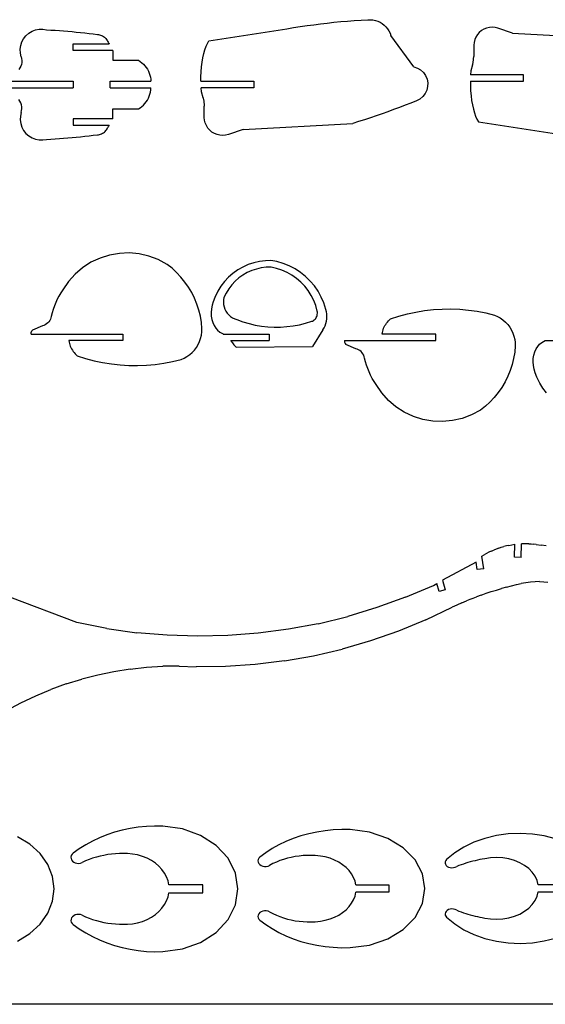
# Model space of a CAD drawing. Extents: x -79 to 65, y -73 to 71.
# Tile 3 of 7: x -34 to 6, y -73 to 3. Entities that reach past the tile are written whole.
import ezdxf

# ---------------------------------------------------------------- set-up
doc = ezdxf.new("R2010")
doc.units = 0
doc.header["$MEASUREMENT"] = 0
doc.layers.get('0').update_dxf_attribs({"linetype": 'CONTINUOUS'})

msp = doc.modelspace()

# ---------------------------------------------------------------- linework, layer by layer
for p, q in [((-10.886, 2.215), (-10.371, 2.275)), ((-10.371, 2.275), (-9.855, 2.329)), ((-9.855, 2.329), (-9.339, 2.379)), ((-9.339, 2.379), (-8.822, 2.423)), ((-8.822, 2.423), (-8.305, 2.463)), ((-8.305, 2.463), (-7.788, 2.497)), ((-7.788, 2.497), (-7.27, 2.525)), ((-7.27, 2.525), (-7.078, 2.529)), ((-7.078, 2.529), (-6.887, 2.512)), ((-6.887, 2.512), (-6.699, 2.473)), ((-6.699, 2.473), (-6.517, 2.413)), ((-6.517, 2.413), (-6.342, 2.334)), ((-6.342, 2.334), (-6.177, 2.235)), ((-33.145, 1.493), (-32.9, 1.642)), ((-32.9, 1.642), (-32.632, 1.745)), ((-32.632, 1.745), (-32.351, 1.799)), ((-32.351, 1.799), (-32.064, 1.803)), ((-32.064, 1.803), (-31.782, 1.756)), ((-31.782, 1.756), (-31.458, 1.737)), ((-31.458, 1.737), (-31.134, 1.717)), ((-31.134, 1.717), (-30.81, 1.695)), ((-30.81, 1.695), (-30.487, 1.67)), ((-30.487, 1.67), (-30.163, 1.644)), ((-30.163, 1.644), (-29.84, 1.616)), ((-29.84, 1.616), (-29.517, 1.586)), ((-29.517, 1.586), (-29.194, 1.554)), ((-29.194, 1.554), (-28.872, 1.521)), ((-28.872, 1.521), (-28.549, 1.485)), ((-19.396, 0.915), (-13.45, 1.836)), ((-13.45, 1.836), (-12.939, 1.922)), ((-12.939, 1.922), (-12.427, 2.003)), ((-12.427, 2.003), (-11.914, 2.079)), ((-11.914, 2.079), (-11.4, 2.149)), ((-11.4, 2.149), (-10.886, 2.215)), ((-6.177, 2.235), (-6.025, 2.118)), ((-6.025, 2.118), (-5.887, 1.985)), ((-5.887, 1.985), (-5.764, 1.837)), ((-5.764, 1.837), (-5.659, 1.676)), ((-5.659, 1.676), (-5.573, 1.505)), ((-5.573, 1.505), (-5.506, 1.325)), ((1.232, 1.556), (1.088, 1.391)), ((1.399, 1.696), (1.232, 1.556)), ((1.586, 1.809), (1.399, 1.696)), ((1.789, 1.89), (1.586, 1.809)), ((2.002, 1.939), (1.789, 1.89)), ((2.22, 1.954), (2.002, 1.939)), ((2.438, 1.935), (2.22, 1.954)), ((2.65, 1.882), (2.438, 1.935)), ((3.771, 1.505), (2.65, 1.882)), ((3.771, 1.505), (12.144, 1.043)), ((-33.762, 0.554), (-33.673, 0.826)), ((-33.673, 0.826), (-33.538, 1.079)), ((-33.538, 1.079), (-33.36, 1.303)), ((-33.36, 1.303), (-33.145, 1.493)), ((-28.549, 1.485), (-28.227, 1.447)), ((-28.227, 1.447), (-27.905, 1.408)), ((-27.905, 1.408), (-27.823, 1.399)), ((-27.823, 1.399), (-27.743, 1.383)), ((-27.743, 1.383), (-27.664, 1.359)), ((-27.664, 1.359), (-27.587, 1.329)), ((-27.587, 1.329), (-27.514, 1.292)), ((-27.514, 1.292), (-27.444, 1.249)), ((-27.444, 1.249), (-27.378, 1.2)), ((-27.378, 1.2), (-27.317, 1.145)), ((-27.317, 1.145), (-27.261, 1.085)), ((-27.261, 1.085), (-27.21, 1.021)), ((-27.21, 1.021), (-27.166, 0.952)), ((-27.166, 0.952), (-27.127, 0.879)), ((-27.127, 0.879), (-27.092, 0.822)), ((-27.092, 0.822), (-27.058, 0.765)), ((-27.058, 0.765), (-27.024, 0.707)), ((-19.506, 0.723), (-19.396, 0.915)), ((-3.763, -1.074), (-5.506, 1.325)), ((0.834, 0.793), (0.814, 0.575)), ((0.887, 1.005), (0.834, 0.793)), ((0.972, 1.206), (0.887, 1.005)), ((1.088, 1.391), (0.972, 1.206)), ((-33.801, 0.27), (-33.762, 0.554)), ((-33.79, -0.017), (-33.801, 0.27)), ((-29.754, 0.179), (-29.754, 0.679)), ((-29.754, 0.679), (-27.008, 0.679)), ((-26.738, 0.179), (-29.754, 0.179)), ((-27.024, 0.707), (-27.008, 0.679)), ((-26.738, 0.179), (-26.738, -0.571)), ((-19.784, -0.06), (-19.701, 0.233)), ((-19.701, 0.233), (-19.609, 0.495)), ((-19.609, 0.495), (-19.506, 0.723)), ((0.814, 0.575), (0.806, -0.272)), ((-33.728, -0.297), (-33.79, -0.017)), ((-33.728, -0.297), (-33.694, -0.441)), ((-33.687, -0.737), (-33.713, -0.883)), ((-33.694, -0.441), (-33.68, -0.589)), ((-33.68, -0.589), (-33.687, -0.737)), ((-26.738, -0.571), (-24.776, -0.571)), ((-24.776, -0.571), (-24.639, -0.659)), ((-24.639, -0.659), (-24.511, -0.758)), ((-19.958, -1.078), (-19.913, -0.719)), ((-19.913, -0.719), (-19.855, -0.378)), ((-19.855, -0.378), (-19.784, -0.06)), ((0.756, -0.756), (0.766, -0.703)), ((0.766, -0.703), (0.775, -0.65)), ((0.775, -0.65), (0.783, -0.596)), ((0.783, -0.596), (0.789, -0.542)), ((0.789, -0.542), (0.795, -0.489)), ((0.795, -0.489), (0.8, -0.435)), ((0.8, -0.435), (0.803, -0.38)), ((0.803, -0.38), (0.805, -0.326)), ((0.805, -0.326), (0.806, -0.272)), ((-33.824, -1.158), (-33.906, -1.282)), ((-33.759, -1.025), (-33.824, -1.158)), ((-33.713, -0.883), (-33.759, -1.025)), ((-24.511, -0.758), (-24.391, -0.868)), ((-24.391, -0.868), (-24.28, -0.987)), ((-24.28, -0.987), (-24.18, -1.115)), ((-24.18, -1.115), (-24.091, -1.251)), ((-24.091, -1.251), (-24.014, -1.394)), ((-24.014, -1.394), (-23.949, -1.543)), ((-20.007, -1.83), (-19.99, -1.45)), ((-19.99, -1.45), (-19.958, -1.078)), ((-3.763, -1.074), (-3.49, -1.165)), ((-3.49, -1.165), (-3.242, -1.312)), ((-3.242, -1.312), (-3.031, -1.507)), ((0.592, -1.383), (0.572, -1.678)), ((0.718, -0.915), (0.592, -1.383)), ((0.718, -0.915), (0.732, -0.862)), ((0.732, -0.862), (0.744, -0.809)), ((0.744, -0.809), (0.756, -0.756)), ((-36.157, -2.178), (-29.754, -2.178)), ((-29.754, -2.178), (-29.754, -2.678)), ((-26.937, -2.678), (-26.937, -2.178)), ((-26.937, -2.178), (-23.821, -2.178)), ((-23.949, -1.543), (-23.897, -1.697)), ((-23.897, -1.697), (-23.859, -1.855)), ((-23.859, -1.855), (-23.833, -2.016)), ((-23.833, -2.016), (-23.821, -2.178)), ((-20.009, -2.178), (-20.007, -1.83)), ((-20.009, -2.178), (-15.966, -2.178)), ((-15.966, -2.178), (-15.966, -2.678)), ((-3.031, -1.507), (-2.866, -1.743)), ((-2.866, -1.743), (-2.753, -2.008)), ((-2.753, -2.008), (-2.699, -2.29)), ((0.555, -2.178), (4.598, -2.178)), ((0.555, -2.178), (0.558, -2.525)), ((4.598, -1.678), (0.572, -1.678)), ((4.598, -2.178), (4.598, -1.678)), ((-36.157, -2.678), (-29.754, -2.678)), ((-26.937, -2.678), (-23.821, -2.678)), ((-23.897, -3.158), (-23.859, -3.001)), ((-23.859, -3.001), (-23.833, -2.84)), ((-23.833, -2.84), (-23.821, -2.678)), ((-19.972, -2.972), (-19.993, -2.678)), ((-15.966, -2.678), (-19.993, -2.678)), ((-19.846, -3.441), (-19.972, -2.972)), ((-2.773, -2.858), (-2.897, -3.118)), ((-2.706, -2.578), (-2.773, -2.858)), ((-2.699, -2.29), (-2.706, -2.578)), ((0.558, -2.525), (0.575, -2.906)), ((0.575, -2.906), (0.606, -3.278)), ((-33.824, -3.698), (-33.906, -3.574)), ((-33.759, -3.831), (-33.824, -3.698)), ((-24.28, -3.869), (-24.18, -3.741)), ((-24.18, -3.741), (-24.091, -3.605)), ((-24.091, -3.605), (-24.014, -3.461)), ((-24.014, -3.461), (-23.949, -3.312)), ((-23.949, -3.312), (-23.897, -3.158)), ((-19.846, -3.441), (-19.833, -3.494)), ((-19.833, -3.494), (-19.82, -3.546)), ((-19.82, -3.546), (-19.809, -3.599)), ((-19.809, -3.599), (-19.799, -3.653)), ((-19.799, -3.653), (-19.79, -3.706)), ((-19.79, -3.706), (-19.782, -3.76)), ((-19.782, -3.76), (-19.775, -3.813)), ((-3.547, -3.666), (-3.984, -3.84)), ((-3.293, -3.531), (-3.547, -3.666)), ((-3.073, -3.345), (-3.293, -3.531)), ((-2.897, -3.118), (-3.073, -3.345)), ((0.606, -3.278), (0.651, -3.636)), ((0.651, -3.636), (0.71, -3.977)), ((-33.713, -3.972), (-33.759, -3.831)), ((-33.728, -4.559), (-33.694, -4.415)), ((-33.687, -4.118), (-33.713, -3.972)), ((-33.694, -4.415), (-33.68, -4.267)), ((-33.68, -4.267), (-33.687, -4.118)), ((-26.738, -5.035), (-26.738, -4.285)), ((-26.738, -4.285), (-24.776, -4.285)), ((-24.776, -4.285), (-24.639, -4.197)), ((-24.639, -4.197), (-24.511, -4.098)), ((-24.511, -4.098), (-24.391, -3.988)), ((-24.391, -3.988), (-24.28, -3.869)), ((-19.775, -3.813), (-19.769, -3.867)), ((-19.769, -3.867), (-19.765, -3.921)), ((-19.765, -3.921), (-19.762, -3.975)), ((-19.762, -3.975), (-19.759, -4.03)), ((-19.759, -4.03), (-19.758, -4.084)), ((-19.75, -4.931), (-19.758, -4.084)), ((-5.745, -4.503), (-6.188, -4.661)), ((-5.303, -4.342), (-5.745, -4.503)), ((-4.862, -4.178), (-5.303, -4.342)), ((-4.423, -4.011), (-4.862, -4.178)), ((-3.984, -3.84), (-4.423, -4.011)), ((0.71, -3.977), (0.781, -4.296)), ((0.781, -4.296), (0.863, -4.588)), ((-33.79, -4.839), (-33.801, -5.126)), ((-33.801, -5.126), (-33.762, -5.409)), ((-33.728, -4.559), (-33.79, -4.839)), ((-29.754, -5.035), (-29.754, -5.535)), ((-26.738, -5.035), (-29.754, -5.035)), ((-19.731, -5.149), (-19.75, -4.931)), ((-19.678, -5.361), (-19.731, -5.149)), ((-7.972, -5.257), (-8.421, -5.398)), ((-7.525, -5.113), (-7.972, -5.257)), ((-7.078, -4.966), (-7.525, -5.113)), ((-6.632, -4.815), (-7.078, -4.966)), ((-6.188, -4.661), (-6.632, -4.815)), ((0.863, -4.588), (0.956, -4.85)), ((0.956, -4.85), (1.058, -5.079)), ((1.058, -5.079), (1.168, -5.271)), ((-33.762, -5.409), (-33.673, -5.682)), ((-33.673, -5.682), (-33.538, -5.935)), ((-33.538, -5.935), (-33.36, -6.159)), ((-29.754, -5.535), (-27.008, -5.535)), ((-27.378, -6.056), (-27.317, -6.001)), ((-27.317, -6.001), (-27.261, -5.941)), ((-27.261, -5.941), (-27.21, -5.876)), ((-27.21, -5.876), (-27.166, -5.807)), ((-27.166, -5.807), (-27.127, -5.735)), ((-27.127, -5.735), (-27.092, -5.678)), ((-27.092, -5.678), (-27.058, -5.621)), ((-27.058, -5.621), (-27.024, -5.563)), ((-27.024, -5.563), (-27.008, -5.535)), ((-19.592, -5.562), (-19.678, -5.361)), ((-19.477, -5.747), (-19.592, -5.562)), ((-19.333, -5.912), (-19.477, -5.747)), ((-19.165, -6.052), (-19.333, -5.912)), ((-16.794, -5.861), (-17.915, -6.237)), ((-16.794, -5.861), (-8.421, -5.398)), ((1.168, -5.271), (7.114, -6.192)), ((-33.36, -6.159), (-33.145, -6.349)), ((-33.145, -6.349), (-32.9, -6.498)), ((-32.9, -6.498), (-32.632, -6.601)), ((-32.632, -6.601), (-32.351, -6.655)), ((-32.351, -6.655), (-32.064, -6.659)), ((-32.064, -6.659), (-31.782, -6.612)), ((-31.782, -6.612), (-31.458, -6.593)), ((-31.458, -6.593), (-31.134, -6.573)), ((-31.134, -6.573), (-30.81, -6.55)), ((-30.81, -6.55), (-30.487, -6.526)), ((-30.487, -6.526), (-30.163, -6.5)), ((-30.163, -6.5), (-29.84, -6.472)), ((-29.84, -6.472), (-29.517, -6.442)), ((-29.517, -6.442), (-29.194, -6.41)), ((-29.194, -6.41), (-28.872, -6.376)), ((-28.872, -6.376), (-28.549, -6.341)), ((-28.549, -6.341), (-28.227, -6.303)), ((-28.227, -6.303), (-27.905, -6.264)), ((-27.905, -6.264), (-27.823, -6.255)), ((-27.823, -6.255), (-27.743, -6.238)), ((-27.743, -6.238), (-27.664, -6.215)), ((-27.664, -6.215), (-27.587, -6.185)), ((-27.587, -6.185), (-27.514, -6.148)), ((-27.514, -6.148), (-27.444, -6.105)), ((-27.444, -6.105), (-27.378, -6.056)), ((-18.978, -6.164), (-19.165, -6.052)), ((-18.775, -6.246), (-18.978, -6.164)), ((-18.562, -6.295), (-18.775, -6.246)), ((-18.344, -6.31), (-18.562, -6.295)), ((-18.127, -6.291), (-18.344, -6.31)), ((-17.915, -6.237), (-18.127, -6.291)), ((-27.71, -15.68), (-28.398, -16.004)), ((-26.984, -15.45), (-27.71, -15.68)), ((-26.234, -15.318), (-26.984, -15.45)), ((-25.474, -15.288), (-26.234, -15.318)), ((-24.716, -15.359), (-25.474, -15.288)), ((-23.974, -15.531), (-24.716, -15.359)), ((-23.262, -15.799), (-23.974, -15.531)), ((-29.038, -16.418), (-29.616, -16.913)), ((-28.398, -16.004), (-29.038, -16.418)), ((-22.592, -16.161), (-23.262, -15.799)), ((-22.215, -16.459), (-22.592, -16.161)), ((-21.861, -16.785), (-22.215, -16.459)), ((-16.811, -16.363), (-17.202, -16.588)), ((-16.401, -16.178), (-16.811, -16.363)), ((-15.973, -16.035), (-16.401, -16.178)), ((-15.776, -16.515), (-16.134, -16.636)), ((-15.534, -15.935), (-15.973, -16.035)), ((-15.407, -16.431), (-15.776, -16.515)), ((-15.087, -15.878), (-15.534, -15.935)), ((-15.032, -16.384), (-15.407, -16.431)), ((-14.665, -15.867), (-15.087, -15.878)), ((-14.653, -16.373), (-15.032, -16.384)), ((-14.206, -15.952), (-14.665, -15.867)), ((-14.235, -16.468), (-14.653, -16.373)), ((-13.827, -16.603), (-14.235, -16.468)), ((-13.729, -16.091), (-14.206, -15.952)), ((-13.268, -16.275), (-13.729, -16.091)), ((-12.827, -16.503), (-13.268, -16.275)), ((-12.411, -16.774), (-12.827, -16.503)), ((-29.616, -16.913), (-30.124, -17.48)), ((-21.533, -17.135), (-21.861, -16.785)), ((-21.23, -17.509), (-21.533, -17.135)), ((-17.907, -17.147), (-18.215, -17.477)), ((-17.568, -16.85), (-17.907, -17.147)), ((-17.202, -16.588), (-17.568, -16.85)), ((-17.115, -17.2), (-17.4, -17.449)), ((-16.807, -16.98), (-17.115, -17.2)), ((-16.479, -16.791), (-16.807, -16.98)), ((-16.134, -16.636), (-16.479, -16.791)), ((-13.435, -16.778), (-13.827, -16.603)), ((-13.062, -16.99), (-13.435, -16.778)), ((-12.711, -17.237), (-13.062, -16.99)), ((-12.386, -17.518), (-12.711, -17.237)), ((-12.023, -17.084), (-12.411, -16.774)), ((-11.668, -17.43), (-12.023, -17.084)), ((-30.124, -17.48), (-30.551, -18.11)), ((-20.956, -17.903), (-21.23, -17.509)), ((-20.711, -18.317), (-20.956, -17.903)), ((-18.488, -17.834), (-18.725, -18.218)), ((-18.215, -17.477), (-18.488, -17.834)), ((-17.888, -18.026), (-18.087, -18.348)), ((-17.658, -17.726), (-17.888, -18.026)), ((-17.4, -17.449), (-17.658, -17.726)), ((-12.09, -17.829), (-12.386, -17.518)), ((-11.826, -18.168), (-12.09, -17.829)), ((-11.348, -17.809), (-11.668, -17.43)), ((-11.066, -18.218), (-11.348, -17.809)), ((-30.84, -18.582), (-30.968, -18.828)), ((-30.701, -18.343), (-30.84, -18.582)), ((-30.551, -18.11), (-30.701, -18.343)), ((-20.498, -18.748), (-20.711, -18.317)), ((-20.316, -19.193), (-20.498, -18.748)), ((-18.952, -18.682), (-19.079, -19.009)), ((-18.725, -18.218), (-18.952, -18.682)), ((-18.253, -18.688), (-18.284, -18.866)), ((-18.087, -18.348), (-18.253, -18.688)), ((-11.597, -18.53), (-11.826, -18.168)), ((-11.404, -18.914), (-11.597, -18.53)), ((-10.826, -18.653), (-11.066, -18.218)), ((-10.63, -19.109), (-10.826, -18.653)), ((-31.188, -19.336), (-31.28, -19.597)), ((-31.084, -19.079), (-31.188, -19.336)), ((-30.968, -18.828), (-31.084, -19.079)), ((-20.168, -19.65), (-20.316, -19.193)), ((-19.157, -19.287), (-19.206, -19.567)), ((-19.079, -19.009), (-19.157, -19.287)), ((-18.284, -18.866), (-18.293, -19.047)), ((-18.293, -19.047), (-18.278, -19.227)), ((-18.278, -19.227), (-18.241, -19.404)), ((-18.241, -19.404), (-18.181, -19.575)), ((-11.249, -19.314), (-11.404, -18.914)), ((-11.134, -19.728), (-11.249, -19.314)), ((-10.471, -19.607), (-10.63, -19.109)), ((-31.454, -20.244), (-31.496, -20.352)), ((-31.427, -20.131), (-31.454, -20.244)), ((-31.359, -19.862), (-31.427, -20.131)), ((-31.28, -19.597), (-31.359, -19.862)), ((-20.054, -20.117), (-20.168, -19.65)), ((-19.974, -20.591), (-20.054, -20.117)), ((-19.206, -19.567), (-19.226, -19.844)), ((-19.226, -19.844), (-19.215, -20.112)), ((-19.215, -20.112), (-19.174, -20.369)), ((-18.181, -19.575), (-18.1, -19.737)), ((-18.1, -19.737), (-17.998, -19.887)), ((-17.998, -19.887), (-17.879, -20.022)), ((-17.879, -20.022), (-17.743, -20.142)), ((-17.743, -20.142), (-17.593, -20.243)), ((-17.593, -20.243), (-17.431, -20.323)), ((-11.299, -20.354), (-11.249, -20.291)), ((-11.249, -20.291), (-11.205, -20.221)), ((-11.205, -20.221), (-11.17, -20.144)), ((-11.17, -20.144), (-11.144, -20.064)), ((-11.144, -20.064), (-11.127, -19.98)), ((-11.122, -19.81), (-11.134, -19.728)), ((-11.127, -19.98), (-11.12, -19.895)), ((-11.12, -19.895), (-11.122, -19.81)), ((-10.426, -19.774), (-10.471, -19.607)), ((-10.4, -19.945), (-10.426, -19.774)), ((-10.401, -20.308), (-10.392, -20.124)), ((-10.392, -20.124), (-10.4, -19.945)), ((-5.54, -20.32), (-4.902, -20.114)), ((-4.902, -20.114), (-4.254, -19.94)), ((-4.254, -19.94), (-3.598, -19.798)), ((-3.598, -19.798), (-2.936, -19.69)), ((-2.936, -19.69), (-2.269, -19.615)), ((-2.269, -19.615), (-1.599, -19.574)), ((-1.599, -19.574), (-0.928, -19.566)), ((-0.928, -19.566), (-0.258, -19.592)), ((-0.258, -19.592), (0.411, -19.651)), ((0.411, -19.651), (1.075, -19.744)), ((1.075, -19.744), (1.734, -19.87)), ((1.734, -19.87), (2.386, -20.029)), ((2.386, -20.029), (2.617, -20.131)), ((2.617, -20.131), (2.837, -20.256)), ((2.837, -20.256), (3.043, -20.403)), ((-32.105, -20.852), (-32.867, -21.175)), ((-31.994, -20.817), (-32.105, -20.852)), ((-31.888, -20.769), (-31.994, -20.817)), ((-31.789, -20.708), (-31.888, -20.769)), ((-31.699, -20.634), (-31.789, -20.708)), ((-31.619, -20.549), (-31.699, -20.634)), ((-31.551, -20.455), (-31.619, -20.549)), ((-31.496, -20.352), (-31.551, -20.455)), ((-19.929, -21.069), (-19.974, -20.591)), ((-19.174, -20.369), (-19.105, -20.61)), ((-19.105, -20.61), (-19.007, -20.83)), ((-19.007, -20.83), (-18.883, -21.027)), ((-18.883, -21.027), (-18.734, -21.196)), ((-17.431, -20.323), (-17.26, -20.383)), ((-17.26, -20.383), (-16.803, -20.547)), ((-16.803, -20.547), (-16.337, -20.684)), ((-16.337, -20.684), (-15.864, -20.794)), ((-15.864, -20.794), (-15.385, -20.875)), ((-15.385, -20.875), (-14.902, -20.929)), ((-14.902, -20.929), (-14.417, -20.954)), ((-14.417, -20.954), (-13.931, -20.95)), ((-13.931, -20.95), (-13.447, -20.918)), ((-13.447, -20.918), (-12.965, -20.858)), ((-12.965, -20.858), (-12.487, -20.77)), ((-12.487, -20.77), (-12.016, -20.654)), ((-12.016, -20.654), (-11.552, -20.51)), ((-11.552, -20.51), (-11.483, -20.487)), ((-11.483, -20.487), (-11.417, -20.453)), ((-11.417, -20.453), (-11.356, -20.408)), ((-11.356, -20.408), (-11.299, -20.354)), ((-10.696, -21.166), (-10.608, -21.014)), ((-10.608, -21.014), (-10.532, -20.849)), ((-10.532, -20.849), (-10.472, -20.674)), ((-10.472, -20.674), (-10.428, -20.493)), ((-10.428, -20.493), (-10.401, -20.308)), ((-6.105, -21.15), (-6.065, -21.045)), ((-6.065, -21.045), (-6.019, -20.942)), ((-6.019, -20.942), (-5.967, -20.841)), ((-5.967, -20.841), (-5.909, -20.744)), ((-5.909, -20.744), (-5.846, -20.651)), ((-5.846, -20.651), (-5.777, -20.562)), ((-5.777, -20.562), (-5.703, -20.476)), ((-5.703, -20.476), (-5.624, -20.396)), ((-5.624, -20.396), (-5.54, -20.32)), ((3.043, -20.403), (3.233, -20.57)), ((3.233, -20.57), (3.404, -20.755)), ((3.404, -20.755), (3.556, -20.957)), ((3.556, -20.957), (3.687, -21.173)), ((-32.958, -21.364), (-32.915, -21.243)), ((-32.957, -21.479), (-32.958, -21.364)), ((-32.957, -21.479), (-25.981, -21.479)), ((-32.915, -21.243), (-32.867, -21.175)), ((-25.981, -21.479), (-25.981, -21.979)), ((-20.031, -21.818), (-19.972, -21.572)), ((-19.972, -21.572), (-19.937, -21.322)), ((-19.937, -21.322), (-19.929, -21.069)), ((-18.734, -21.196), (-18.563, -21.336)), ((-18.563, -21.336), (-18.321, -21.473)), ((-18.321, -21.473), (-18.313, -21.479)), ((-18.313, -21.479), (-14.792, -21.479)), ((-14.792, -21.479), (-14.792, -21.979)), ((-10.696, -21.166), (-11.495, -22.426)), ((-6.186, -21.479), (-6.165, -21.368)), ((-2.085, -21.479), (-6.186, -21.479)), ((-6.165, -21.368), (-6.138, -21.258)), ((-6.138, -21.258), (-6.105, -21.15)), ((-2.085, -21.979), (-2.085, -21.479)), ((3.687, -21.173), (3.795, -21.402)), ((3.795, -21.402), (3.88, -21.64)), ((3.88, -21.64), (3.939, -21.886)), ((-25.981, -21.979), (-30.097, -21.979)), ((-30.097, -21.979), (-30.076, -22.09)), ((-30.076, -22.09), (-30.049, -22.199)), ((-30.049, -22.199), (-30.015, -22.307)), ((-30.015, -22.307), (-29.976, -22.413)), ((-29.976, -22.413), (-29.93, -22.516)), ((-29.93, -22.516), (-29.878, -22.616)), ((-20.506, -22.702), (-20.354, -22.501)), ((-20.354, -22.501), (-20.224, -22.284)), ((-20.224, -22.284), (-20.115, -22.056)), ((-20.115, -22.056), (-20.031, -21.818)), ((-17.733, -21.979), (-17.732, -21.979)), ((-17.732, -21.979), (-14.792, -21.979)), ((-17.732, -21.979), (-17.721, -21.996)), ((-17.721, -21.996), (-17.608, -22.15)), ((-17.608, -22.15), (-17.49, -22.294)), ((-17.49, -22.294), (-17.369, -22.428)), ((-17.369, -22.428), (-17.318, -22.479)), ((-17.318, -22.479), (-11.495, -22.426)), ((-9.047, -21.979), (-9.048, -22.093)), ((-9.048, -22.093), (-9.004, -22.214)), ((-9.047, -21.979), (-2.085, -21.979)), ((-9.004, -22.214), (-8.956, -22.282)), ((-8.194, -22.606), (-8.956, -22.282)), ((3.982, -22.388), (3.937, -22.867)), ((3.939, -21.886), (3.973, -22.136)), ((3.973, -22.136), (3.982, -22.388)), ((5.565, -22.623), (5.689, -22.426)), ((5.689, -22.426), (5.838, -22.256)), ((5.838, -22.256), (6.009, -22.116)), ((6.009, -22.116), (6.252, -21.979)), ((6.252, -21.979), (9.781, -21.979)), ((-29.878, -22.616), (-29.82, -22.713)), ((-29.82, -22.713), (-29.756, -22.806)), ((-29.756, -22.806), (-29.687, -22.896)), ((-29.687, -22.896), (-29.613, -22.981)), ((-29.613, -22.981), (-29.534, -23.062)), ((-29.534, -23.062), (-29.451, -23.138)), ((-29.451, -23.138), (-28.812, -23.344)), ((-21.293, -23.326), (-21.074, -23.201)), ((-21.074, -23.201), (-20.868, -23.055)), ((-20.868, -23.055), (-20.678, -22.888)), ((-20.678, -22.888), (-20.506, -22.702)), ((-8.083, -22.64), (-8.194, -22.606)), ((-7.977, -22.688), (-8.083, -22.64)), ((-7.878, -22.75), (-7.977, -22.688)), ((-7.788, -22.824), (-7.878, -22.75)), ((-7.709, -22.909), (-7.788, -22.824)), ((-7.641, -23.003), (-7.709, -22.909)), ((-7.585, -23.105), (-7.641, -23.003)), ((-7.543, -23.214), (-7.585, -23.105)), ((-7.516, -23.327), (-7.543, -23.214)), ((3.937, -22.867), (3.857, -23.341)), ((5.357, -23.342), (5.397, -23.085)), ((5.397, -23.085), (5.467, -22.844)), ((5.467, -22.844), (5.565, -22.623)), ((-28.812, -23.344), (-28.164, -23.518)), ((-28.164, -23.518), (-27.508, -23.659)), ((-27.508, -23.659), (-26.846, -23.767)), ((-26.846, -23.767), (-26.179, -23.842)), ((-26.179, -23.842), (-25.51, -23.884)), ((-25.51, -23.884), (-24.839, -23.891)), ((-24.839, -23.891), (-24.168, -23.866)), ((-24.168, -23.866), (-23.5, -23.806)), ((-23.5, -23.806), (-22.835, -23.713)), ((-22.835, -23.713), (-22.176, -23.587)), ((-22.176, -23.587), (-21.525, -23.428)), ((-21.525, -23.428), (-21.293, -23.326)), ((-7.449, -23.595), (-7.516, -23.327)), ((-7.369, -23.86), (-7.449, -23.595)), ((-7.277, -24.122), (-7.369, -23.86)), ((3.743, -23.808), (3.594, -24.265)), ((3.857, -23.341), (3.743, -23.808)), ((5.346, -23.612), (5.357, -23.342)), ((5.366, -23.889), (5.346, -23.612)), ((5.415, -24.169), (5.366, -23.889)), ((-7.173, -24.378), (-7.277, -24.122)), ((-7.057, -24.63), (-7.173, -24.378)), ((-6.93, -24.875), (-7.057, -24.63)), ((3.413, -24.71), (3.199, -25.14)), ((3.594, -24.265), (3.413, -24.71)), ((5.493, -24.448), (5.415, -24.169)), ((5.62, -24.775), (5.493, -24.448)), ((5.847, -25.24), (5.62, -24.775)), ((-6.791, -25.115), (-6.93, -24.875)), ((-6.64, -25.348), (-6.791, -25.115)), ((-6.213, -25.978), (-6.64, -25.348)), ((2.955, -25.554), (2.68, -25.949)), ((3.199, -25.14), (2.955, -25.554)), ((6.084, -25.623), (5.847, -25.24)), ((-5.706, -26.545), (-6.213, -25.978)), ((2.378, -26.322), (2.049, -26.673)), ((2.68, -25.949), (2.378, -26.322)), ((6.358, -25.981), (6.084, -25.623)), ((-5.127, -27.04), (-5.706, -26.545)), ((-4.488, -27.453), (-5.127, -27.04)), ((1.696, -26.998), (1.319, -27.297)), ((2.049, -26.673), (1.696, -26.998)), ((-3.799, -27.778), (-4.488, -27.453)), ((-3.074, -28.008), (-3.799, -27.778)), ((0.649, -27.658), (-0.063, -27.927)), ((1.319, -27.297), (0.649, -27.658)), ((-2.324, -28.139), (-3.074, -28.008)), ((-1.563, -28.17), (-2.324, -28.139)), ((-0.805, -28.098), (-1.563, -28.17)), ((-0.063, -27.927), (-0.805, -28.098)), ((3.5, -37.622), (3.952, -37.535)), ((3.919, -38.535), (3.952, -37.535)), ((4.418, -38.551), (4.453, -37.502)), ((4.547, -37.498), (4.453, -37.502)), ((4.735, -37.494), (4.547, -37.498)), ((4.829, -37.494), (4.735, -37.494)), ((5.016, -37.499), (4.829, -37.494)), ((5.016, -37.499), (5.204, -37.509)), ((5.204, -37.509), (5.391, -37.524)), ((5.578, -37.545), (5.391, -37.524)), ((5.578, -37.545), (5.955, -37.598)), ((6.331, -37.66), (5.955, -37.598)), ((1.431, -38.445), (1.605, -38.34)), ((1.783, -38.242), (1.605, -38.34)), ((1.964, -38.149), (1.783, -38.242)), ((2.148, -38.062), (1.964, -38.149)), ((2.148, -38.062), (2.335, -37.98)), ((2.524, -37.905), (2.335, -37.98)), ((2.715, -37.836), (2.524, -37.905)), ((2.715, -37.836), (2.909, -37.773)), ((2.909, -37.773), (3.104, -37.717)), ((3.301, -37.666), (3.104, -37.717)), ((3.5, -37.622), (3.301, -37.666)), ((0.993, -38.897), (-1.577, -40.289)), ((1.081, -39.478), (0.993, -38.897)), ((1.575, -39.403), (1.431, -38.445)), ((4.418, -38.551), (3.919, -38.535)), ((1.575, -39.403), (1.081, -39.478)), ((-2.265, -40.676), (-2, -40.527)), ((-1.828, -41.153), (-2, -40.527)), ((-1.577, -40.289), (-1.374, -41.028)), ((4.063, -40.613), (4.426, -40.534)), ((4.786, -40.472), (4.426, -40.534)), ((5.141, -40.427), (4.786, -40.472)), ((5.489, -40.4), (5.141, -40.427)), ((5.826, -40.391), (5.489, -40.4)), ((5.826, -40.391), (6.151, -40.4)), ((6.151, -40.4), (6.461, -40.427)), ((-4.4, -41.586), (-2.265, -40.676)), ((-1.374, -41.028), (-1.828, -41.153)), ((1.387, -41.418), (1.768, -41.285)), ((1.768, -41.285), (2.151, -41.157)), ((2.151, -41.157), (2.535, -41.036)), ((2.535, -41.036), (2.922, -40.92)), ((3.31, -40.812), (2.922, -40.92)), ((3.31, -40.812), (4.063, -40.613)), ((-29.474, -43.517), (-34.599, -41.587)), ((-4.4, -41.586), (-6.58, -42.379)), ((-0.111, -42.016), (-0.479, -42.181)), ((-0.111, -42.016), (0.26, -41.857)), ((0.633, -41.704), (0.26, -41.857)), ((0.633, -41.704), (1.009, -41.558)), ((1.387, -41.418), (1.009, -41.558)), ((-6.58, -42.379), (-8.801, -43.053)), ((-2.852, -43.312), (-0.844, -42.352)), ((-0.479, -42.181), (-0.844, -42.352)), ((-27.198, -43.966), (-29.474, -43.517)), ((-11.055, -43.604), (-13.336, -44.032)), ((-11.055, -43.604), (-8.801, -43.053)), ((-2.852, -43.312), (-4.935, -44.173)), ((-27.198, -43.966), (-24.901, -44.292)), ((-22.589, -44.492), (-24.901, -44.292)), ((-15.636, -44.336), (-17.95, -44.514)), ((-13.336, -44.032), (-15.636, -44.336)), ((-4.935, -44.173), (-7.062, -44.92)), ((-20.269, -44.566), (-22.589, -44.492)), ((-17.95, -44.514), (-20.269, -44.566)), ((-7.062, -44.92), (-9.226, -45.549)), ((-11.422, -46.061), (-9.226, -45.549)), ((-13.642, -46.452), (-15.88, -46.722)), ((-13.642, -46.452), (-11.422, -46.061)), ((-26.65, -47.271), (-27.876, -47.525)), ((-25.413, -47.075), (-26.65, -47.271)), ((-25.413, -47.075), (-24.169, -46.937)), ((-24.169, -46.937), (-22.919, -46.859)), ((-21.667, -46.84), (-22.919, -46.859)), ((-21.667, -46.84), (-20.383, -46.895)), ((-18.129, -46.87), (-20.383, -46.895)), ((-15.88, -46.722), (-18.129, -46.87)), ((-30.285, -48.206), (-29.089, -47.837)), ((-27.876, -47.525), (-29.089, -47.837)), ((-32.62, -49.112), (-31.463, -48.631)), ((-30.285, -48.206), (-31.463, -48.631)), ((-33.752, -49.646), (-32.62, -49.112)), ((-34.858, -50.234), (-33.752, -49.646)), ((-26.014, -59.378), (-26.607, -59.54)), ((-25.41, -59.249), (-26.014, -59.378)), ((-24.795, -59.153), (-25.41, -59.249)), ((-24.174, -59.09), (-24.795, -59.153)), ((-23.55, -59.061), (-24.174, -59.09)), ((-22.924, -59.065), (-23.55, -59.061)), ((-21.422, -59.272), (-22.924, -59.065)), ((-20.033, -59.774), (-21.422, -59.272)), ((-9.905, -59.36), (-10.538, -59.423)), ((-9.267, -59.33), (-9.905, -59.36)), ((-8.628, -59.336), (-9.267, -59.33)), ((-7.132, -59.534), (-8.628, -59.336)), ((-33.062, -60.452), (-34.016, -59.878)), ((-27.744, -59.957), (-28.284, -60.21)), ((-27.184, -59.733), (-27.744, -59.957)), ((-26.607, -59.54), (-27.184, -59.733)), ((-18.848, -60.54), (-20.033, -59.774)), ((-12.961, -60.014), (-13.524, -60.242)), ((-12.378, -59.817), (-12.961, -60.014)), ((-11.778, -59.653), (-12.378, -59.817)), ((-11.164, -59.521), (-11.778, -59.653)), ((-10.538, -59.423), (-11.164, -59.521)), ((-5.751, -60.009), (-7.132, -59.534)), ((-4.572, -60.729), (-5.751, -60.009)), ((1.66, -60.003), (0.828, -60.297)), ((2.536, -59.79), (1.66, -60.003)), ((3.442, -59.663), (2.536, -59.79)), ((4.363, -59.623), (3.442, -59.663)), ((5.283, -59.671), (4.363, -59.623)), ((6.187, -59.807), (5.283, -59.671)), ((7.059, -60.027), (6.187, -59.807)), ((-32.275, -61.17), (-33.062, -60.452)), ((-29.293, -60.802), (-29.758, -61.137)), ((-28.801, -60.492), (-29.293, -60.802)), ((-28.284, -60.21), (-28.801, -60.492)), ((-17.942, -61.52), (-18.848, -60.54)), ((-14.576, -60.786), (-15.06, -61.1)), ((-14.063, -60.5), (-14.576, -60.786)), ((-13.524, -60.242), (-14.063, -60.5)), ((-3.671, -61.649), (-4.572, -60.729)), ((0.056, -60.668), (-0.645, -61.109)), ((0.828, -60.297), (0.056, -60.668)), ((-31.688, -62.001), (-32.275, -61.17)), ((-29.902, -61.32), (-29.928, -61.427)), ((-29.928, -61.427), (-29.922, -61.536)), ((-29.922, -61.536), (-29.883, -61.64)), ((-29.844, -61.221), (-29.902, -61.32)), ((-29.883, -61.64), (-29.814, -61.734)), ((-29.758, -61.137), (-29.844, -61.221)), ((-28.547, -61.621), (-28.816, -61.729)), ((-28.271, -61.524), (-28.547, -61.621)), ((-27.99, -61.437), (-28.271, -61.524)), ((-27.703, -61.363), (-27.99, -61.437)), ((-27.412, -61.299), (-27.703, -61.363)), ((-27.118, -61.247), (-27.412, -61.299)), ((-26.821, -61.207), (-27.118, -61.247)), ((-26.522, -61.179), (-26.821, -61.207)), ((-26.221, -61.162), (-26.522, -61.179)), ((-25.92, -61.158), (-26.221, -61.162)), ((-25.618, -61.165), (-25.92, -61.158)), ((-25.226, -61.201), (-25.618, -61.165)), ((-24.842, -61.273), (-25.226, -61.201)), ((-24.471, -61.381), (-24.842, -61.273)), ((-24.118, -61.522), (-24.471, -61.381)), ((-23.788, -61.696), (-24.118, -61.522)), ((-17.373, -62.652), (-17.942, -61.52)), ((-15.646, -61.62), (-15.664, -61.723)), ((-15.594, -61.523), (-15.646, -61.62)), ((-15.513, -61.439), (-15.594, -61.523)), ((-15.06, -61.1), (-15.513, -61.439)), ((-13.696, -61.608), (-13.977, -61.705)), ((-13.408, -61.524), (-13.696, -61.608)), ((-13.114, -61.453), (-13.408, -61.524)), ((-12.815, -61.396), (-13.114, -61.453)), ((-12.512, -61.351), (-12.815, -61.396)), ((-12.205, -61.321), (-12.512, -61.351)), ((-11.897, -61.304), (-12.205, -61.321)), ((-11.588, -61.301), (-11.897, -61.304)), ((-11.28, -61.312), (-11.588, -61.301)), ((-10.895, -61.352), (-11.28, -61.312)), ((-10.518, -61.424), (-10.895, -61.352)), ((-10.155, -61.528), (-10.518, -61.424)), ((-9.811, -61.663), (-10.155, -61.528)), ((-9.489, -61.827), (-9.811, -61.663)), ((-3.107, -62.71), (-3.671, -61.649)), ((-1.262, -61.614), (-1.33, -61.697)), ((-0.645, -61.109), (-1.262, -61.614)), ((1.092, -61.666), (0.91, -61.709)), ((1.275, -61.627), (1.092, -61.666)), ((1.459, -61.591), (1.275, -61.627)), ((1.645, -61.559), (1.459, -61.591)), ((2.1, -61.487), (1.645, -61.559)), ((2.564, -61.464), (2.1, -61.487)), ((3.028, -61.491), (2.564, -61.464)), ((3.482, -61.568), (3.028, -61.491)), ((3.916, -61.691), (3.482, -61.568)), ((-31.325, -62.911), (-31.688, -62.001)), ((-29.814, -61.734), (-29.719, -61.812)), ((-29.719, -61.812), (-29.603, -61.869)), ((-29.603, -61.869), (-29.473, -61.903)), ((-29.473, -61.903), (-29.338, -61.91)), ((-29.338, -61.91), (-29.203, -61.891)), ((-29.203, -61.891), (-29.079, -61.847)), ((-28.816, -61.729), (-29.079, -61.847)), ((-23.486, -61.899), (-23.788, -61.696)), ((-23.216, -62.129), (-23.486, -61.899)), ((-22.981, -62.383), (-23.216, -62.129)), ((-22.784, -62.656), (-22.981, -62.383)), ((-15.664, -61.723), (-15.649, -61.826)), ((-15.649, -61.826), (-15.6, -61.924)), ((-15.6, -61.924), (-15.521, -62.01)), ((-15.521, -62.01), (-15.417, -62.078)), ((-15.417, -62.078), (-15.294, -62.125)), ((-15.294, -62.125), (-15.159, -62.149)), ((-15.159, -62.149), (-15.021, -62.146)), ((-15.021, -62.146), (-14.887, -62.119)), ((-14.887, -62.119), (-14.767, -62.068)), ((-14.513, -61.935), (-14.767, -62.068)), ((-14.25, -61.814), (-14.513, -61.935)), ((-13.977, -61.705), (-14.25, -61.814)), ((-9.194, -62.018), (-9.489, -61.827)), ((-8.931, -62.232), (-9.194, -62.018)), ((-8.702, -62.469), (-8.931, -62.232)), ((-1.368, -61.789), (-1.375, -61.885)), ((-1.375, -61.885), (-1.349, -61.98)), ((-1.33, -61.697), (-1.368, -61.789)), ((-1.349, -61.98), (-1.293, -62.068)), ((-1.293, -62.068), (-1.21, -62.142)), ((-1.21, -62.142), (-1.104, -62.2)), ((-1.104, -62.2), (-0.983, -62.237)), ((-0.983, -62.237), (-0.853, -62.25)), ((-0.853, -62.25), (-0.722, -62.24)), ((-0.722, -62.24), (-0.599, -62.207)), ((-0.599, -62.207), (-0.49, -62.153)), ((-0.322, -62.088), (-0.49, -62.153)), ((-0.151, -62.025), (-0.322, -62.088)), ((0.022, -61.965), (-0.151, -62.025)), ((0.196, -61.907), (0.022, -61.965)), ((0.372, -61.853), (0.196, -61.907)), ((0.55, -61.802), (0.372, -61.853)), ((0.729, -61.754), (0.55, -61.802)), ((0.91, -61.709), (0.729, -61.754)), ((4.321, -61.86), (3.916, -61.691)), ((4.688, -62.07), (4.321, -61.86)), ((5.01, -62.317), (4.688, -62.07)), ((5.281, -62.596), (5.01, -62.317)), ((-31.203, -63.861), (-31.325, -62.911)), ((-22.629, -62.947), (-22.784, -62.656)), ((-22.517, -63.25), (-22.629, -62.947)), ((-17.18, -63.861), (-17.373, -62.652)), ((-8.511, -62.723), (-8.702, -62.469)), ((-8.359, -62.992), (-8.511, -62.723)), ((-8.251, -63.273), (-8.359, -62.992)), ((-2.914, -63.843), (-3.107, -62.71)), ((5.493, -62.9), (5.281, -62.596)), ((5.644, -63.224), (5.493, -62.9)), ((-31.325, -64.811), (-31.203, -63.861)), ((-22.451, -63.561), (-22.517, -63.25)), ((-19.86, -63.561), (-22.451, -63.561)), ((-19.86, -64.161), (-19.86, -63.561)), ((-17.373, -65.07), (-17.18, -63.861)), ((-8.185, -63.561), (-8.251, -63.273)), ((-8.185, -63.561), (-5.658, -63.561)), ((-5.658, -63.561), (-5.658, -64.125)), ((-3.107, -64.976), (-2.914, -63.843)), ((5.729, -63.561), (5.644, -63.224)), ((8.016, -63.561), (5.729, -63.561)), ((-22.629, -64.775), (-22.517, -64.472)), ((-22.517, -64.472), (-22.451, -64.161)), ((-22.451, -64.161), (-19.86, -64.161)), ((-8.359, -64.693), (-8.251, -64.413)), ((-8.251, -64.413), (-8.185, -64.125)), ((-5.658, -64.125), (-8.185, -64.125)), ((5.49, -64.745), (5.64, -64.421)), ((5.64, -64.421), (5.725, -64.085)), ((5.725, -64.085), (8.016, -64.085)), ((-31.688, -65.721), (-31.325, -64.811)), ((-23.216, -65.593), (-22.981, -65.339)), ((-22.981, -65.339), (-22.784, -65.065)), ((-22.784, -65.065), (-22.629, -64.775)), ((-17.942, -66.201), (-17.373, -65.07)), ((-8.931, -65.453), (-8.702, -65.217)), ((-8.702, -65.217), (-8.511, -64.963)), ((-8.511, -64.963), (-8.359, -64.693)), ((-3.671, -66.036), (-3.107, -64.976)), ((-0.983, -65.409), (-1.104, -65.446)), ((-0.853, -65.396), (-0.983, -65.409)), ((-0.722, -65.405), (-0.853, -65.396)), ((-0.599, -65.438), (-0.722, -65.405)), ((4.686, -65.575), (5.008, -65.328)), ((5.008, -65.328), (5.278, -65.05)), ((5.278, -65.05), (5.49, -64.745)), ((-32.275, -66.552), (-31.688, -65.721)), ((-29.883, -66.081), (-29.922, -66.186)), ((-29.814, -65.988), (-29.883, -66.081)), ((-29.719, -65.91), (-29.814, -65.988)), ((-29.603, -65.852), (-29.719, -65.91)), ((-29.473, -65.819), (-29.603, -65.852)), ((-29.338, -65.811), (-29.473, -65.819)), ((-29.203, -65.83), (-29.338, -65.811)), ((-29.079, -65.875), (-29.203, -65.83)), ((-29.079, -65.875), (-28.816, -65.993)), ((-28.816, -65.993), (-28.547, -66.101)), ((-28.547, -66.101), (-28.271, -66.198)), ((-24.118, -66.199), (-23.788, -66.026)), ((-23.788, -66.026), (-23.486, -65.823)), ((-23.486, -65.823), (-23.216, -65.593)), ((-15.649, -65.859), (-15.664, -65.963)), ((-15.664, -65.963), (-15.646, -66.066)), ((-15.6, -65.762), (-15.649, -65.859)), ((-15.646, -66.066), (-15.594, -66.162)), ((-15.521, -65.676), (-15.6, -65.762)), ((-15.594, -66.162), (-15.513, -66.247)), ((-15.417, -65.608), (-15.521, -65.676)), ((-15.294, -65.56), (-15.417, -65.608)), ((-15.159, -65.537), (-15.294, -65.56)), ((-15.021, -65.539), (-15.159, -65.537)), ((-14.887, -65.567), (-15.021, -65.539)), ((-14.767, -65.618), (-14.887, -65.567)), ((-14.767, -65.618), (-14.513, -65.751)), ((-14.513, -65.751), (-14.25, -65.872)), ((-14.25, -65.872), (-13.977, -65.981)), ((-13.977, -65.981), (-13.696, -66.078)), ((-13.696, -66.078), (-13.408, -66.162)), ((-13.408, -66.162), (-13.114, -66.233)), ((-10.518, -66.262), (-10.155, -66.158)), ((-10.155, -66.158), (-9.811, -66.023)), ((-9.811, -66.023), (-9.489, -65.859)), ((-9.489, -65.859), (-9.194, -65.668)), ((-9.194, -65.668), (-8.931, -65.453)), ((-4.572, -66.956), (-3.671, -66.036)), ((-1.349, -65.666), (-1.375, -65.76)), ((-1.375, -65.76), (-1.368, -65.857)), ((-1.368, -65.857), (-1.33, -65.949)), ((-1.293, -65.578), (-1.349, -65.666)), ((-1.33, -65.949), (-1.262, -66.032)), ((-1.21, -65.504), (-1.293, -65.578)), ((-1.262, -66.032), (-0.645, -66.536)), ((-1.104, -65.446), (-1.21, -65.504)), ((-0.49, -65.493), (-0.599, -65.438)), ((-0.49, -65.493), (-0.322, -65.558)), ((-0.322, -65.558), (-0.151, -65.621)), ((-0.151, -65.621), (0.022, -65.681)), ((0.022, -65.681), (0.196, -65.738)), ((0.196, -65.738), (0.372, -65.793)), ((0.372, -65.793), (0.55, -65.844)), ((0.55, -65.844), (0.729, -65.892)), ((0.729, -65.892), (0.91, -65.937)), ((0.91, -65.937), (1.092, -65.979)), ((1.092, -65.979), (1.275, -66.018)), ((1.275, -66.018), (1.459, -66.054)), ((1.459, -66.054), (1.645, -66.087)), ((1.645, -66.087), (2.1, -66.159)), ((2.1, -66.159), (2.564, -66.181)), ((2.564, -66.181), (3.027, -66.154)), ((3.027, -66.154), (3.481, -66.077)), ((3.481, -66.077), (3.914, -65.954)), ((3.914, -65.954), (4.319, -65.785)), ((4.319, -65.785), (4.686, -65.575)), ((-33.062, -67.27), (-32.275, -66.552)), ((-29.922, -66.186), (-29.928, -66.295)), ((-29.928, -66.295), (-29.902, -66.402)), ((-29.902, -66.402), (-29.844, -66.5)), ((-29.844, -66.5), (-29.758, -66.585)), ((-29.758, -66.585), (-29.293, -66.92)), ((-29.293, -66.92), (-28.801, -67.229)), ((-28.271, -66.198), (-27.99, -66.284)), ((-27.99, -66.284), (-27.703, -66.359)), ((-27.703, -66.359), (-27.412, -66.423)), ((-27.412, -66.423), (-27.118, -66.475)), ((-27.118, -66.475), (-26.821, -66.515)), ((-26.821, -66.515), (-26.522, -66.543)), ((-26.522, -66.543), (-26.221, -66.56)), ((-26.221, -66.56), (-25.92, -66.564)), ((-25.92, -66.564), (-25.618, -66.557)), ((-25.618, -66.557), (-25.226, -66.521)), ((-25.226, -66.521), (-24.842, -66.449)), ((-24.842, -66.449), (-24.471, -66.341)), ((-24.471, -66.341), (-24.118, -66.199)), ((-18.848, -67.182), (-17.942, -66.201)), ((-15.513, -66.247), (-15.06, -66.586)), ((-15.06, -66.586), (-14.576, -66.899)), ((-14.576, -66.899), (-14.063, -67.186)), ((-13.114, -66.233), (-12.815, -66.29)), ((-12.815, -66.29), (-12.512, -66.334)), ((-12.512, -66.334), (-12.205, -66.365)), ((-12.205, -66.365), (-11.897, -66.381)), ((-11.897, -66.381), (-11.588, -66.384)), ((-11.588, -66.384), (-11.28, -66.373)), ((-11.28, -66.373), (-10.895, -66.334)), ((-10.895, -66.334), (-10.518, -66.262)), ((-0.645, -66.536), (0.056, -66.978)), ((-34.016, -67.844), (-33.062, -67.27)), ((-28.801, -67.229), (-28.284, -67.511)), ((-28.284, -67.511), (-27.744, -67.765)), ((-20.033, -67.948), (-18.848, -67.182)), ((-14.063, -67.186), (-13.524, -67.444)), ((-13.524, -67.444), (-12.961, -67.672)), ((-12.961, -67.672), (-12.378, -67.868)), ((-7.132, -68.151), (-5.751, -67.677)), ((-5.751, -67.677), (-4.572, -66.956)), ((0.056, -66.978), (0.828, -67.349)), ((0.828, -67.349), (1.66, -67.643)), ((1.66, -67.643), (2.536, -67.856)), ((6.187, -67.839), (7.059, -67.618)), ((-27.744, -67.765), (-27.184, -67.989)), ((-27.184, -67.989), (-26.607, -68.182)), ((-26.607, -68.182), (-26.014, -68.343)), ((-26.014, -68.343), (-25.41, -68.472)), ((-21.422, -68.45), (-20.033, -67.948)), ((-12.378, -67.868), (-11.778, -68.033)), ((-11.778, -68.033), (-11.164, -68.165)), ((-11.164, -68.165), (-10.538, -68.262)), ((-10.538, -68.262), (-9.905, -68.326)), ((-9.905, -68.326), (-9.267, -68.355)), ((-9.267, -68.355), (-8.628, -68.35)), ((-8.628, -68.35), (-7.132, -68.151)), ((2.536, -67.856), (3.442, -67.983)), ((3.442, -67.983), (4.363, -68.023)), ((4.363, -68.023), (5.283, -67.975)), ((5.283, -67.975), (6.187, -67.839)), ((-25.41, -68.472), (-24.795, -68.569)), ((-24.795, -68.569), (-24.174, -68.632)), ((-24.174, -68.632), (-23.55, -68.661)), ((-23.55, -68.661), (-22.924, -68.656)), ((-22.924, -68.656), (-21.422, -68.45)), ((64.897, -72.678), (-79.103, -72.678))]:
    msp.add_line(p, q)

doc.saveas('drawing.dxf')
